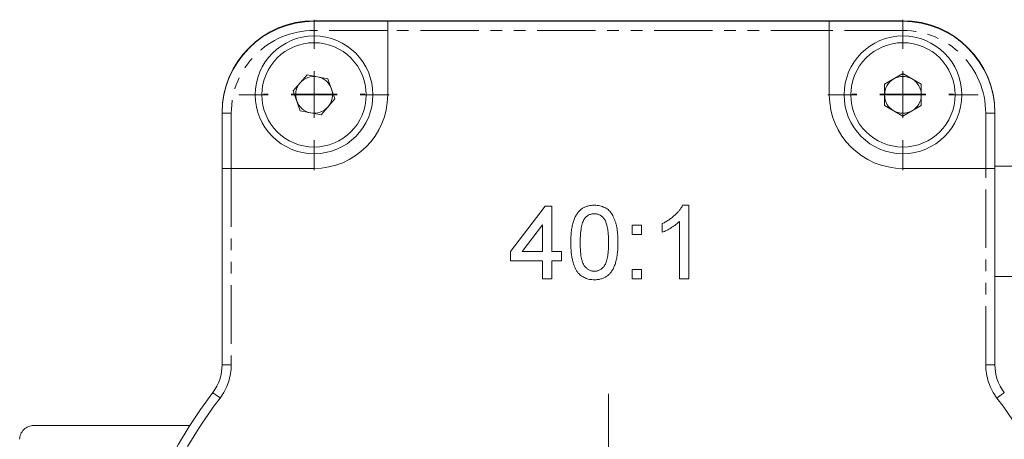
# Model space of a CAD drawing. Header units: millimetres. Extents: x 7 to 423, y -121 to 502.
# Tile 3 of 10: x 38 to 146, y -40 to 5. Entities that reach past the tile are written whole.
import ezdxf

# ---------------------------------------------------------------- set-up
doc = ezdxf.new("R2010")
doc.units = ezdxf.units.MM
doc.linetypes.add('PHANTOM', pattern=[12.7, 6.35, -1.27, 1.27, -1.27, 1.27, -1.27])

# ---------------------------------------------------------------- blocks, each defined once
blk = doc.blocks.new('SW_CENTERMARKSYMBOL_8')
at = {"color": 0, "linetype": 'Continuous', "lineweight": 0}
for p, q in [((0, 5), (0, 5.5)), ((0, 0), (0, 2.5)), ((-5, 0), (-5.5, 0)), ((0, 0), (-2.5, 0)), ((0, 0), (0, -2.5)), ((0, 0), (2.5, 0)), ((5, 0), (5.5, 0)), ((0, -5), (0, -5.5))]:
    blk.add_line(p, q, dxfattribs=at)
blk = doc.blocks.new('SW_CENTERMARKSYMBOL_9')
at = {"color": 0, "linetype": 'Continuous', "lineweight": 0}
for p, q in [((0, 5), (0, 5.5)), ((0, 0), (0, 2.5)), ((-5, 0), (-5.5, 0)), ((0, 0), (-2.5, 0)), ((0, 0), (0, -2.5)), ((0, 0), (2.5, 0)), ((5, 0), (5.5, 0)), ((0, -5), (0, -5.5))]:
    blk.add_line(p, q, dxfattribs=at)
blk = doc.blocks.new('SW_CENTERMARKSYMBOL_11')
at = {"color": 0, "linetype": 'Continuous', "lineweight": 0}
for p, q in [((0, 5), (0, 8.17)), ((0, 0), (0, 2.5)), ((-5, 0), (-8.17, 0)), ((0, 0), (-2.5, 0)), ((0, 0), (0, -2.5)), ((0, 0), (2.5, 0)), ((5, 0), (8.17, 0)), ((0, -5), (0, -8.17))]:
    blk.add_line(p, q, dxfattribs=at)
blk = doc.blocks.new('SW_CENTERMARKSYMBOL_14')
at = {"color": 0, "linetype": 'Continuous', "lineweight": 0}
for p, q in [((0, 5), (0, 32.5)), ((0, 0), (0, 2.5)), ((-5, 0), (-32.5, 0)), ((0, 0), (-2.5, 0)), ((0, 0), (0, -2.5)), ((0, 0), (2.5, 0)), ((5, 0), (32.5, 0)), ((0, -5), (0, -32.5))]:
    blk.add_line(p, q, dxfattribs=at)
blk = doc.blocks.new('SW_CENTERMARKSYMBOL_18')
at = {"color": 0, "linetype": 'Continuous', "lineweight": 0}
for p, q in [((0, 5), (0, 8.17)), ((0, 0), (0, 2.5)), ((-5, 0), (-8.17, 0)), ((0, 0), (-2.5, 0)), ((0, 0), (0, -2.5)), ((0, 0), (2.5, 0)), ((5, 0), (8.17, 0)), ((0, -5), (0, -8.17))]:
    blk.add_line(p, q, dxfattribs=at)

msp = doc.modelspace()

# ---------------------------------------------------------------- linework, layer by layer
at = {"color": 7, "linetype": 'Continuous', "lineweight": 15}
for p, q in [((134.48, 5.02), (70.48, 5.02)), ((70.48, 4.96), (78.48, 4.96)), ((78.48, 4.96), (78.48, 3.96)), ((78.48, 4.96), (126.48, 4.96)), ((126.48, 4.96), (134.48, 4.96)), ((126.48, 3.96), (126.48, 4.96)), ((78.48, -3.04), (78.48, 3.96)), ((126.48, 3.96), (126.48, -3.04)), ((68.21, -2.61), (69.72, -0.86)), ((69.72, -0.86), (71.99, -1.29)), ((132.48, -1.88), (134.48, -0.73)), ((134.48, -0.73), (136.48, -1.88)), ((71.99, -1.29), (72.75, -3.47)), ((132.48, -4.19), (132.48, -1.88)), ((136.48, -1.88), (136.48, -4.19)), ((68.98, -4.79), (68.21, -2.61)), ((72.75, -3.47), (71.25, -5.22)), ((134.48, -5.35), (132.48, -4.19)), ((136.48, -4.19), (134.48, -5.35)), ((60.48, -4.98), (60.48, -5.04)), ((60.48, -11.04), (60.48, -5.04)), ((71.25, -5.22), (68.98, -4.79)), ((144.48, -5.04), (144.48, -4.98)), ((144.48, -5.04), (144.48, -11.04)), ((61.48, -11.04), (60.48, -11.04)), ((60.48, -32.37), (60.48, -11.04)), ((61.48, -11.04), (70.48, -11.04)), ((134.48, -11.04), (143.48, -11.04)), ((144.48, -11.04), (143.48, -11.04)), ((193.98, -10.78), (144.48, -10.78)), ((144.48, -11.04), (144.48, -32.37)), ((91.82, -20.06), (95.61, -15.14)), ((95.61, -15.14), (96.33, -15.14)), ((96.33, -15.14), (96.33, -20.06)), ((110.54, -15.04), (111.2, -15.04)), ((111.2, -15.04), (111.2, -23.04)), ((108.33, -17.98), (108.33, -17.04)), ((110.18, -23.04), (110.18, -16.8)), ((95.3, -17.18), (93.08, -20.06)), ((95.3, -20.06), (95.3, -17.18)), ((105.05, -18.22), (105.05, -17.19)), ((105.05, -17.19), (106.07, -17.19)), ((106.07, -17.19), (106.07, -18.22)), ((106.07, -18.22), (105.05, -18.22)), ((91.82, -21.09), (91.82, -20.06)), ((93.08, -20.06), (95.3, -20.06)), ((96.33, -20.06), (97.36, -20.06)), ((97.36, -20.06), (97.36, -21.09)), ((95.3, -21.09), (91.82, -21.09)), ((95.3, -23.04), (95.3, -21.09)), ((97.36, -21.09), (96.33, -21.09)), ((96.33, -21.09), (96.33, -23.04)), ((105.05, -23.04), (105.05, -22.01)), ((105.05, -22.01), (106.07, -22.01)), ((106.07, -22.01), (106.07, -23.04)), ((96.33, -23.04), (95.3, -23.04)), ((106.07, -23.04), (105.05, -23.04)), ((111.2, -23.04), (110.18, -23.04)), ((144.48, -22.78), (193.98, -22.78)), ((56.97, -38.98), (39.98, -38.98))]:
    msp.add_line(p, q, dxfattribs=at)
at = {"color": 8, "linetype": 'PHANTOM', "lineweight": 0}
for p, q in [((70.48, 4.96), (70.48, 3.96)), ((134.48, 3.96), (134.48, 4.96)), ((78.48, 3.96), (70.48, 3.96)), ((126.48, 3.96), (78.48, 3.96)), ((134.48, 3.96), (126.48, 3.96)), ((60.48, -5.04), (61.48, -5.04)), ((61.48, -5.04), (61.48, -11.04)), ((143.48, -11.04), (143.48, -5.04)), ((143.48, -5.04), (144.48, -5.04)), ((61.48, -11.04), (61.48, -32.37)), ((143.48, -32.37), (143.48, -11.04)), ((61.48, -32.37), (60.48, -32.37)), ((144.48, -32.37), (143.48, -32.37))]:
    msp.add_line(p, q, dxfattribs=at)
at = {"color": 8, "linetype": 'PHANTOM', "lineweight": 0, "flags": 128}
for points in [[(60.26, -36), (60.11, -35.88), (59.96, -35.77), (59.82, -35.66), (59.7, -35.57), (59.6, -35.5), (59.53, -35.44), (59.48, -35.41), (59.47, -35.39)], [(144.7, -36), (144.86, -35.88), (145.01, -35.77), (145.15, -35.66), (145.27, -35.57), (145.37, -35.5), (145.44, -35.44), (145.49, -35.41), (145.5, -35.39)]]:
    msp.add_lwpolyline(points, dxfattribs=at)
at = {"color": 7, "linetype": 'Continuous', "lineweight": 15}
for centre, radius in [((70.48, -3.04), 6.4), ((134.48, -3.04), 6.4), ((70.48, -3.04), 5.67), ((134.48, -3.04), 5.67)]:
    msp.add_circle(centre, radius, dxfattribs=at)
for centre, radius, start, end in [((70.48, -4.98), 10, 90, 180), ((70.48, -5.04), 10, 90, 180), ((134.48, -4.98), 10, 0, 90), ((134.48, -5.04), 10, 0, 90), ((70.48, -3.04), 2, 79.3178, 139.3178), ((134.48, -3.04), 2, 60, 120), ((70.48, -3.04), 2, 139.3178, 199.3178), ((70.48, -3.04), 2, 19.3178, 79.3178), ((134.48, -3.04), 2, 120, 180), ((134.48, -3.04), 2, 0, 60), ((70.48, -3.04), 8, 270, 0), ((70.48, -3.04), 2, 319.3178, 19.3178), ((134.48, -3.04), 8, 180, 270), ((134.48, -3.04), 2, 180, 240), ((134.48, -3.04), 2, 300, 0), ((70.48, -3.04), 2, 199.3178, 259.3178), ((70.48, -3.04), 2, 259.3178, 319.3178), ((134.48, -3.04), 2, 240, 300), ((55.48, -32.37), 5, 322.8076, 0), ((149.48, -32.37), 5, 180, 217.1924), ((102.48, -68.04), 54, 142.8076, 217.1924)]:
    msp.add_arc(centre, radius, start, end, dxfattribs=at)
at = {"color": 8, "linetype": 'PHANTOM', "lineweight": 0}
for centre, radius, start, end in [((70.48, -5.04), 9, 90, 180), ((134.48, -5.04), 9, 0, 90), ((55.48, -32.37), 6, 322.8076, 0), ((149.48, -32.37), 6, 180, 217.1924), ((102.48, -68.04), 53, 142.8076, 217.1924), ((102.48, -68.04), 53, 322.8076, 37.1924)]:
    msp.add_arc(centre, radius, start, end, dxfattribs=at)
at = {"color": 7, "linetype": 'Continuous', "lineweight": 15}
for points, knots in [([(98.38, -19.09), (98.38, -18.98), (98.38, -18.75), (98.4, -18.43), (98.42, -18.11), (98.45, -17.82), (98.49, -17.54), (98.54, -17.28), (98.6, -17.03), (98.66, -16.8), (98.74, -16.59), (98.82, -16.39), (98.92, -16.2), (99.02, -16.03), (99.13, -15.87), (99.25, -15.72), (99.38, -15.59), (99.52, -15.48), (99.67, -15.37), (99.82, -15.28), (99.99, -15.2), (100.16, -15.15), (100.34, -15.1), (100.54, -15.06), (100.74, -15.04), (100.88, -15.04), (100.95, -15.04)], [0, 0, 0, 0, 0.063114, 0.123615, 0.180974, 0.235261, 0.287101, 0.336031, 0.382382, 0.426334, 0.468211, 0.50825, 0.546628, 0.58365, 0.618994, 0.653583, 0.687156, 0.720422, 0.75323, 0.78626, 0.819504, 0.853545, 0.888308, 0.923996, 0.96135, 1, 1, 1, 1]), ([(100.93, -15.96), (100.88, -15.96), (100.78, -15.96), (100.62, -15.99), (100.48, -16.03), (100.34, -16.09), (100.21, -16.17), (100.09, -16.27), (99.97, -16.38), (99.9, -16.47), (99.87, -16.51)], [0, 0, 0, 0, 0.127665, 0.251739, 0.372753, 0.492147, 0.61407, 0.737197, 0.865607, 1, 1, 1, 1]), ([(102.48, -19.09), (102.48, -18.94), (102.48, -18.65), (102.46, -18.24), (102.43, -17.86), (102.38, -17.53), (102.32, -17.23), (102.25, -16.98), (102.16, -16.76), (102.06, -16.58), (101.94, -16.44), (101.83, -16.31), (101.7, -16.2), (101.56, -16.11), (101.41, -16.04), (101.26, -16), (101.1, -15.97), (100.99, -15.96), (100.93, -15.96)], [0, 0, 0, 0, 0.115629, 0.221541, 0.317048, 0.403151, 0.480181, 0.547649, 0.607036, 0.658652, 0.705723, 0.749804, 0.792587, 0.833874, 0.874768, 0.915223, 0.956881, 1, 1, 1, 1]), ([(100.95, -15.04), (101.05, -15.04), (101.25, -15.05), (101.54, -15.09), (101.82, -15.18), (102.08, -15.29), (102.32, -15.43), (102.54, -15.6), (102.72, -15.8), (102.88, -16.04), (103.01, -16.29), (103.13, -16.58), (103.24, -16.89), (103.32, -17.16), (103.38, -17.4), (103.41, -17.6), (103.44, -17.81), (103.47, -18.04), (103.48, -18.28), (103.5, -18.54), (103.51, -18.81), (103.51, -19), (103.51, -19.09)], [0, 0, 0, 0, 0.056724, 0.111437, 0.164368, 0.216435, 0.267641, 0.31736, 0.367473, 0.41821, 0.471404, 0.527966, 0.588061, 0.652134, 0.686345, 0.723264, 0.76261, 0.804739, 0.84943, 0.896711, 0.94689, 1, 1, 1, 1]), ([(108.33, -17.04), (108.46, -16.97), (108.71, -16.84), (109.07, -16.62), (109.4, -16.37), (109.7, -16.11), (109.98, -15.84), (110.21, -15.57), (110.4, -15.31), (110.5, -15.13), (110.54, -15.04)], [0, 0, 0, 0, 0.142657, 0.281169, 0.416977, 0.550852, 0.678364, 0.795032, 0.901998, 1, 1, 1, 1]), ([(99.87, -16.51), (99.83, -16.57), (99.75, -16.71), (99.66, -16.94), (99.58, -17.21), (99.52, -17.51), (99.47, -17.85), (99.43, -18.23), (99.41, -18.65), (99.41, -18.94), (99.41, -19.09)], [0, 0, 0, 0, 0.083888, 0.177154, 0.282514, 0.3994, 0.529491, 0.672802, 0.829536, 1, 1, 1, 1]), ([(110.18, -16.8), (110.12, -16.86), (109.99, -16.98), (109.79, -17.15), (109.55, -17.32), (109.3, -17.48), (109.04, -17.63), (108.8, -17.77), (108.56, -17.89), (108.4, -17.95), (108.33, -17.98)], [0, 0, 0, 0, 0.11167, 0.232094, 0.362743, 0.502558, 0.641525, 0.771098, 0.890162, 1, 1, 1, 1]), ([(99.16, -22.37), (99.09, -22.28), (98.96, -22.09), (98.81, -21.77), (98.67, -21.41), (98.57, -21.02), (98.48, -20.59), (98.42, -20.12), (98.39, -19.62), (98.38, -19.27), (98.38, -19.09)], [0, 0, 0, 0, 0.097421, 0.200886, 0.311172, 0.429798, 0.55774, 0.694715, 0.84213, 1, 1, 1, 1]), ([(99.41, -19.09), (99.41, -19.24), (99.41, -19.54), (99.43, -19.96), (99.46, -20.34), (99.51, -20.68), (99.57, -20.97), (99.65, -21.23), (99.74, -21.44), (99.84, -21.62), (99.96, -21.76), (100.08, -21.88), (100.21, -21.98), (100.34, -22.07), (100.48, -22.14), (100.63, -22.18), (100.79, -22.21), (100.89, -22.21), (100.95, -22.22)], [0, 0, 0, 0, 0.1184055, 0.2266543, 0.3240923, 0.4117048, 0.4890259, 0.5569094, 0.6162333, 0.6673493, 0.7135124, 0.7576965, 0.7994925, 0.8399761, 0.8798857, 0.9191487, 0.9592274, 1, 1, 1, 1]), ([(100.95, -22.22), (101, -22.21), (101.1, -22.21), (101.26, -22.18), (101.41, -22.13), (101.55, -22.07), (101.68, -21.98), (101.81, -21.88), (101.93, -21.76), (102.05, -21.61), (102.15, -21.44), (102.24, -21.22), (102.32, -20.97), (102.38, -20.67), (102.43, -20.34), (102.46, -19.96), (102.48, -19.54), (102.48, -19.24), (102.48, -19.09)], [0, 0, 0, 0, 0.0407818, 0.0808696, 0.1202682, 0.1601869, 0.2004597, 0.2422652, 0.2864593, 0.3329521, 0.3844305, 0.4433891, 0.5116815, 0.58902, 0.6762452, 0.7737052, 0.8815678, 1, 1, 1, 1]), ([(103.51, -19.09), (103.51, -19.21), (103.51, -19.43), (103.49, -19.75), (103.47, -20.06), (103.44, -20.36), (103.4, -20.63), (103.35, -20.89), (103.29, -21.14), (103.23, -21.37), (103.15, -21.58), (103.07, -21.78), (102.98, -21.97), (102.87, -22.14), (102.76, -22.3), (102.64, -22.45), (102.52, -22.58), (102.38, -22.7), (102.23, -22.8), (102.07, -22.89), (101.91, -22.97), (101.73, -23.03), (101.55, -23.08), (101.36, -23.12), (101.15, -23.14), (101.02, -23.14), (100.95, -23.14)], [0, 0, 0, 0, 0.062874, 0.122837, 0.179657, 0.23396, 0.285595, 0.334513, 0.380905, 0.424895, 0.466529, 0.506488, 0.545032, 0.581831, 0.617448, 0.652067, 0.68588, 0.719175, 0.752182, 0.78524, 0.818656, 0.852548, 0.887626, 0.923635, 0.961022, 1, 1, 1, 1]), ([(100.95, -23.14), (100.85, -23.14), (100.67, -23.13), (100.41, -23.1), (100.16, -23.04), (99.93, -22.95), (99.71, -22.84), (99.51, -22.71), (99.32, -22.55), (99.21, -22.43), (99.16, -22.37)], [0, 0, 0, 0, 0.137903, 0.268873, 0.395178, 0.517089, 0.636743, 0.756222, 0.876628, 1, 1, 1, 1]), ([(39.98, -38.98), (39.81, -38.98), (39.62, -39.01), (39.26, -39.16), (39.08, -39.27), (38.78, -39.56), (38.67, -39.74), (38.52, -40.11), (38.48, -40.3), (38.48, -40.48)], [0, 0, 0, 0, 0.25, 0.25, 0.5, 0.5, 0.75, 0.75, 1, 1, 1, 1])]:
    msp.add_open_spline(points, degree=3, knots=knots, dxfattribs=at)

# ---------------------------------------------------------------- block references
at = {"color": 7, "linetype": 'Continuous', "lineweight": 0}
for name, p in [('SW_CENTERMARKSYMBOL_11', (70.48, -3.04)), ('SW_CENTERMARKSYMBOL_18', (134.48, -3.04)), ('SW_CENTERMARKSYMBOL_9', (70.48, -2.98)), ('SW_CENTERMARKSYMBOL_8', (134.48, -2.98)), ('SW_CENTERMARKSYMBOL_14', (102.48, -68.04))]:
    msp.add_blockref(name, p, dxfattribs=at)

doc.saveas('drawing.dxf')
